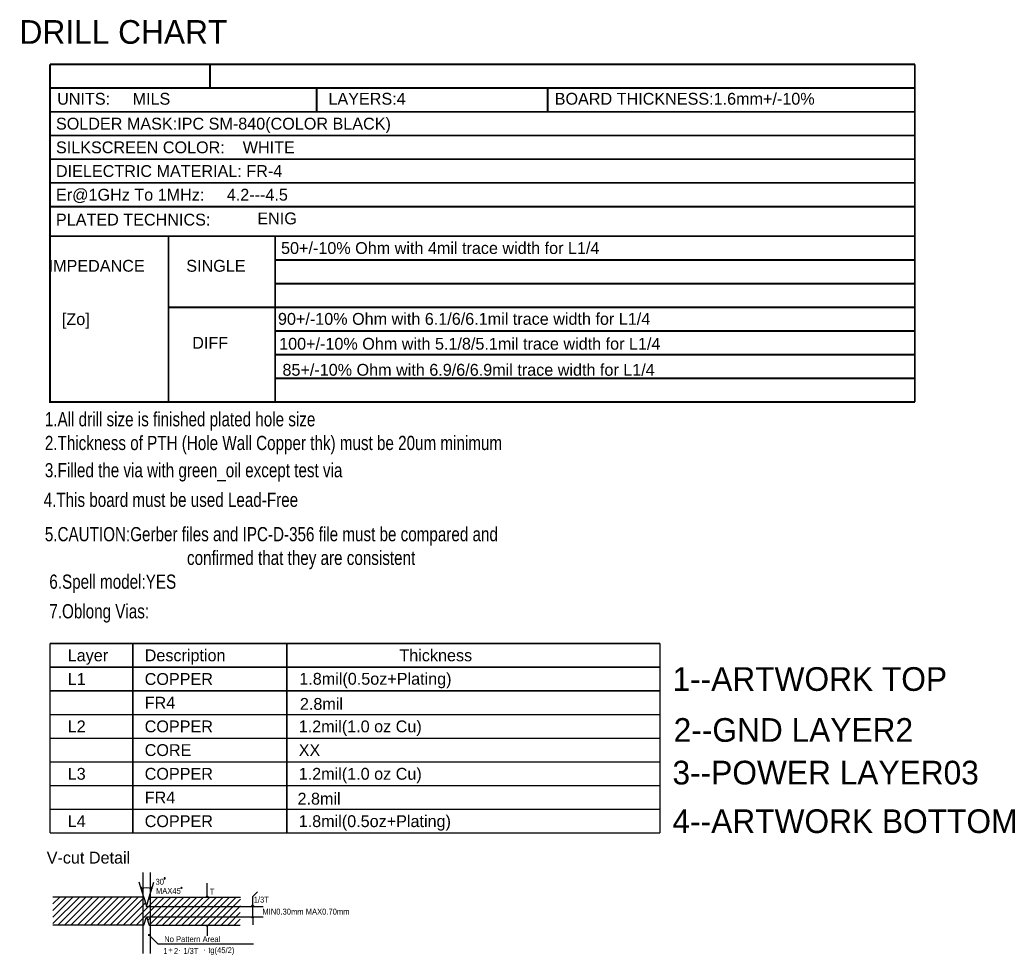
# Model space of a CAD drawing. Extents: x -181 to 108, y -18 to 160.
# Tile 1 of 17: x -181 to -75, y 47 to 148. Entities that reach past the tile are written whole.
import ezdxf

# ---------------------------------------------------------------- set-up
doc = ezdxf.new("R2010")
doc.units = 0
doc.layers.add('BOARD_GEOMETRY_DIMENSION', color=2, linetype='CONTINUOUS')

msp = doc.modelspace()

# ---------------------------------------------------------------- linework, layer by layer
at = {"layer": 'BOARD_GEOMETRY_DIMENSION'}
for points, const_width in [([(-177.670968, 142.72895), (-177.670968, 109.07395)], 0.2032), ([(-177.670968, 142.72895), (-84.960968, 142.72895)], 0.2032), ([(-160.525968, 142.72895), (-160.525968, 140.18895)], 0.2032), ([(-84.960968, 109.07395), (-84.960968, 142.72895)], 0.2032), ([(-177.670968, 140.18895), (-84.960968, 140.18895)], 0.2032), ([(-149.095968, 140.18895), (-149.095968, 137.64895)], 0.2032), ([(-124.330968, 140.18895), (-124.330968, 137.64895)], 0.2032), ([(-177.670968, 137.64895), (-84.960968, 137.64895)], 0.2032), ([(-177.670968, 135.10895), (-84.960968, 135.10895)], 0.2032), ([(-177.670968, 132.56895), (-84.960968, 132.56895)], 0.2032), ([(-177.670968, 130.02895), (-84.960968, 130.02895)], 0.2032), ([(-177.670968, 127.48895), (-84.960968, 127.48895)], 0.2032), ([(-177.670968, 124.31395), (-84.960968, 124.31395)], 0.2032), ([(-163.065968, 124.31395), (-164.970968, 124.31395), (-164.970968, 109.07395)], 0.2032), ([(-164.970968, 116.69395), (-153.540968, 116.69395), (-153.540968, 124.31395)], 0.2032), ([(-153.540968, 121.77395), (-84.960968, 121.77395)], 0.2032), ([(-153.540968, 119.23395), (-84.960968, 119.23395)], 0.2032), ([(-153.540968, 114.15395), (-153.540968, 117.32895)], 0.2032), ([(-153.540968, 116.69395), (-84.960968, 116.69395)], 0.2032), ([(-153.540968, 116.69395), (-84.960968, 116.69395)], 0.2032), ([(-153.540968, 114.15395), (-153.540968, 106.53395), (-163.065968, 106.53395)], 0.2032), ([(-153.540968, 114.15395), (-84.960968, 114.15395)], 0.2032), ([(-153.540968, 114.15395), (-84.960968, 114.15395)], 0.2032), ([(-153.540968, 111.61395), (-84.960968, 111.61395)], 0.2032), ([(-153.540968, 111.61395), (-84.960968, 111.61395)], 0.2032), ([(-162.430968, 106.53395), (-177.670968, 106.53395), (-177.670968, 109.70895)], 0.2032), ([(-164.970968, 109.07395), (-164.970968, 106.53395)], 0.2032), ([(-153.540968, 109.07395), (-84.960968, 109.07395)], 0.2032), ([(-84.960968, 109.07395), (-84.960968, 106.53395)], 0.2032), ([(-153.540968, 106.53395), (-84.960968, 106.53395)], 0.2032), ([(-177.683668, 80.65135), (-177.683668, 78.11135)], 0.1524), ([(-112.278668, 80.65135), (-177.683668, 80.65135)], 0.1524), ([(-168.793668, 80.65135), (-168.793668, 78.11135)], 0.1524), ([(-152.283668, 80.65135), (-152.283668, 78.11135)], 0.1524), ([(-112.278668, 80.65135), (-112.278668, 78.11135)], 0.1524), ([(-177.683668, 78.11135), (-177.683668, 75.57135)], 0.1524), ([(-177.683668, 78.11135), (-112.278668, 78.11135)], 0.1524), ([(-168.793668, 78.11135), (-168.793668, 75.57135)], 0.1524), ([(-152.283668, 78.11135), (-152.283668, 75.57135)], 0.1524), ([(-112.278668, 78.11135), (-112.278668, 75.57135)], 0.1524), ([(-177.683668, 75.57135), (-177.683668, 73.03135)], 0.1524), ([(-177.683668, 75.57135), (-112.278668, 75.57135)], 0.1524), ([(-168.793668, 75.57135), (-168.793668, 73.03135)], 0.1524), ([(-152.283668, 75.57135), (-152.283668, 73.03135)], 0.1524), ([(-112.278668, 75.57135), (-112.278668, 73.03135)], 0.1524), ([(-177.683668, 73.03135), (-112.278668, 73.03135)], 0.1524), ([(-177.683668, 73.03135), (-177.683668, 70.49135)], 0.1524), ([(-168.793668, 73.03135), (-168.793668, 70.49135)], 0.1524), ([(-152.283668, 73.03135), (-152.283668, 70.49135)], 0.1524), ([(-112.278668, 73.03135), (-112.278668, 70.49135)], 0.1524), ([(-177.683668, 70.49135), (-177.683668, 67.95135)], 0.1524), ([(-177.683668, 70.49135), (-112.278668, 70.49135)], 0.1524), ([(-168.793668, 70.49135), (-168.793668, 67.95135)], 0.1524), ([(-152.283668, 70.49135), (-152.283668, 67.95135)], 0.1524), ([(-112.278668, 70.49135), (-112.278668, 67.95135)], 0.1524), ([(-177.683668, 67.95135), (-177.683668, 65.41135)], 0.1524), ([(-177.683668, 67.95135), (-112.278668, 67.95135)], 0.1524), ([(-168.793668, 67.95135), (-168.793668, 65.41135)], 0.1524), ([(-152.283668, 67.95135), (-152.283668, 65.41135)], 0.1524), ([(-112.278668, 67.95135), (-112.278668, 65.41135)], 0.1524), ([(-177.683668, 65.41135), (-177.683668, 62.87135)], 0.1524), ([(-177.683668, 65.41135), (-112.278668, 65.41135)], 0.1524), ([(-168.793668, 65.41135), (-168.793668, 62.87135)], 0.1524), ([(-152.283668, 65.41135), (-152.283668, 62.87135)], 0.1524), ([(-112.278668, 65.41135), (-112.278668, 62.87135)], 0.1524), ([(-177.683668, 62.87135), (-177.683668, 60.33135)], 0.1524), ([(-177.683668, 62.87135), (-112.278668, 62.87135)], 0.1524), ([(-168.793668, 62.87135), (-168.793668, 60.33135)], 0.1524), ([(-152.283668, 62.87135), (-152.283668, 60.33135)], 0.1524), ([(-112.278668, 62.87135), (-112.278668, 60.33135)], 0.1524), ([(-177.683668, 60.33135), (-112.278668, 60.33135)], 0.1524)]:
    msp.add_lwpolyline(points, dxfattribs=dict(at, const_width=const_width))
for points in [[(-167.729154, 56.083454), (-167.729154, 47.427134)], [(-166.929054, 56.083454), (-166.929054, 47.427134)], [(-167.629078, 53.457602), (-168.12895, 55.057548)], [(-167.02913, 53.457602), (-166.529004, 55.057548)], [(-160.827974, 53.457602), (-160.827974, 54.957726)], [(-167.921178, 54.393592), (-167.815006, 54.55158)], [(-167.921178, 54.393592), (-167.769032, 54.304692)], [(-166.73703, 54.393592), (-166.902638, 54.30012)], [(-166.73703, 54.393592), (-166.833042, 54.54142)], [(-155.943046, 51.35753), (-155.943046, 53.524658), (-155.446984, 54.02072)], [(-174.528988, 53.457602), (-177.360326, 50.626264)], [(-175.229012, 53.457602), (-177.360326, 51.326288)], [(-174.528988, 53.457602), (-177.360326, 50.626264)], [(-176.62906, 53.457602), (-177.360326, 52.726336)], [(-175.929036, 53.457602), (-177.360326, 52.026312)], [(-175.229012, 53.457602), (-177.360326, 51.326288)], [(-174.528988, 53.457602), (-177.360326, 50.626264)], [(-167.629078, 53.457602), (-177.360326, 53.457602)], [(-173.828964, 53.457602), (-176.828958, 50.457608)], [(-173.828964, 53.457602), (-176.828958, 50.457608)], [(-173.828964, 53.457602), (-176.828958, 50.457608)], [(-173.828964, 53.457602), (-176.828958, 50.457608)], [(-173.12894, 53.457602), (-176.129188, 50.457608)], [(-173.12894, 53.457602), (-176.129188, 50.457608)], [(-173.12894, 53.457602), (-176.129188, 50.457608)], [(-173.12894, 53.457602), (-176.129188, 50.457608)], [(-173.12894, 53.457602), (-176.129188, 50.457608)], [(-172.42917, 53.457602), (-175.429164, 50.457608)], [(-172.42917, 53.457602), (-175.429164, 50.457608)], [(-172.42917, 53.457602), (-175.429164, 50.457608)], [(-172.42917, 53.457602), (-175.429164, 50.457608)], [(-172.42917, 53.457602), (-175.429164, 50.457608)], [(-172.42917, 53.457602), (-175.429164, 50.457608)], [(-171.729146, 53.457602), (-174.72914, 50.457608)], [(-171.729146, 53.457602), (-174.72914, 50.457608)], [(-171.729146, 53.457602), (-174.72914, 50.457608)], [(-171.729146, 53.457602), (-174.72914, 50.457608)], [(-171.729146, 53.457602), (-174.72914, 50.457608)], [(-171.729146, 53.457602), (-174.72914, 50.457608)], [(-171.729146, 53.457602), (-174.72914, 50.457608)], [(-171.029122, 53.457602), (-174.029116, 50.457608)], [(-171.029122, 53.457602), (-174.029116, 50.457608)], [(-171.029122, 53.457602), (-174.029116, 50.457608)], [(-171.029122, 53.457602), (-174.029116, 50.457608)], [(-171.029122, 53.457602), (-174.029116, 50.457608)], [(-171.029122, 53.457602), (-174.029116, 50.457608)], [(-171.029122, 53.457602), (-174.029116, 50.457608)], [(-171.029122, 53.457602), (-174.029116, 50.457608)], [(-170.329098, 53.457602), (-173.329092, 50.457608)], [(-170.329098, 53.457602), (-173.329092, 50.457608)], [(-170.329098, 53.457602), (-173.329092, 50.457608)], [(-170.329098, 53.457602), (-173.329092, 50.457608)], [(-170.329098, 53.457602), (-173.329092, 50.457608)], [(-170.329098, 53.457602), (-173.329092, 50.457608)], [(-170.329098, 53.457602), (-173.329092, 50.457608)], [(-170.329098, 53.457602), (-173.329092, 50.457608)], [(-170.329098, 53.457602), (-173.329092, 50.457608)], [(-169.629074, 53.457602), (-172.629068, 50.457608)], [(-169.629074, 53.457602), (-172.629068, 50.457608)], [(-169.629074, 53.457602), (-172.629068, 50.457608)], [(-169.629074, 53.457602), (-172.629068, 50.457608)], [(-169.629074, 53.457602), (-172.629068, 50.457608)], [(-169.629074, 53.457602), (-172.629068, 50.457608)], [(-169.629074, 53.457602), (-172.629068, 50.457608)], [(-169.629074, 53.457602), (-172.629068, 50.457608)], [(-169.629074, 53.457602), (-172.629068, 50.457608)], [(-169.629074, 53.457602), (-172.629068, 50.457608)], [(-168.92905, 53.457602), (-171.929044, 50.457608)], [(-168.92905, 53.457602), (-171.929044, 50.457608)], [(-168.92905, 53.457602), (-171.929044, 50.457608)], [(-168.92905, 53.457602), (-171.929044, 50.457608)], [(-168.92905, 53.457602), (-171.929044, 50.457608)], [(-168.92905, 53.457602), (-171.929044, 50.457608)], [(-168.92905, 53.457602), (-171.929044, 50.457608)], [(-168.92905, 53.457602), (-171.929044, 50.457608)], [(-168.92905, 53.457602), (-171.929044, 50.457608)], [(-168.92905, 53.457602), (-171.929044, 50.457608)], [(-168.229026, 53.457602), (-171.22902, 50.457608)], [(-168.229026, 53.457602), (-171.22902, 50.457608)], [(-168.229026, 53.457602), (-171.22902, 50.457608)], [(-168.229026, 53.457602), (-171.22902, 50.457608)], [(-168.229026, 53.457602), (-171.22902, 50.457608)], [(-168.229026, 53.457602), (-171.22902, 50.457608)], [(-168.229026, 53.457602), (-171.22902, 50.457608)], [(-168.229026, 53.457602), (-171.22902, 50.457608)], [(-168.229026, 53.457602), (-171.22902, 50.457608)], [(-168.229026, 53.457602), (-171.22902, 50.457608)], [(-167.605964, 53.38064), (-170.528996, 50.457608)], [(-167.605964, 53.38064), (-170.528996, 50.457608)], [(-167.605964, 53.38064), (-170.528996, 50.457608)], [(-169.828972, 50.457608), (-167.44442, 52.842414)], [(-169.828972, 50.457608), (-167.44442, 52.842414)], [(-169.828972, 50.457608), (-167.44442, 52.842414)], [(-169.828972, 50.457608), (-167.44442, 52.842414)], [(-169.828972, 50.457608), (-167.44442, 52.842414)], [(-169.828972, 50.457608), (-167.44442, 52.842414)], [(-169.828972, 50.457608), (-167.44442, 52.842414)], [(-169.828972, 50.457608), (-167.44442, 52.842414)], [(-166.128954, 53.457602), (-169.128948, 50.457608)], [(-166.128954, 53.457602), (-169.128948, 50.457608)], [(-166.128954, 53.457602), (-169.128948, 50.457608)], [(-166.128954, 53.457602), (-169.128948, 50.457608)], [(-166.128954, 53.457602), (-169.128948, 50.457608)], [(-166.128954, 53.457602), (-169.128948, 50.457608)], [(-166.128954, 53.457602), (-169.128948, 50.457608)], [(-166.128954, 53.457602), (-169.128948, 50.457608)], [(-166.128954, 53.457602), (-169.128948, 50.457608)], [(-166.128954, 53.457602), (-169.128948, 50.457608)], [(-165.429184, 53.457602), (-168.429178, 50.457608)], [(-165.429184, 53.457602), (-168.429178, 50.457608)], [(-165.429184, 53.457602), (-168.429178, 50.457608)], [(-165.429184, 53.457602), (-168.429178, 50.457608)], [(-165.429184, 53.457602), (-168.429178, 50.457608)], [(-165.429184, 53.457602), (-168.429178, 50.457608)], [(-165.429184, 53.457602), (-168.429178, 50.457608)], [(-165.429184, 53.457602), (-168.429178, 50.457608)], [(-165.429184, 53.457602), (-168.429178, 50.457608)], [(-165.429184, 53.457602), (-168.429178, 50.457608)], [(-167.629078, 53.457602), (-167.329104, 52.457604), (-167.02913, 53.457602)], [(-164.72916, 53.457602), (-167.20439, 50.982372)], [(-164.72916, 53.457602), (-167.20439, 50.982372)], [(-164.72916, 53.457602), (-167.20439, 50.982372)], [(-164.72916, 53.457602), (-167.20439, 50.982372)], [(-164.72916, 53.457602), (-167.20439, 50.982372)], [(-164.72916, 53.457602), (-167.20439, 50.982372)], [(-164.72916, 53.457602), (-167.20439, 50.982372)], [(-164.72916, 53.457602), (-167.20439, 50.982372)], [(-164.72916, 53.457602), (-167.20439, 50.982372)], [(-164.72916, 53.457602), (-167.20439, 50.982372)], [(-166.828978, 53.457602), (-167.114982, 53.171852)], [(-166.828978, 53.457602), (-167.114982, 53.171852)], [(-166.828978, 53.457602), (-167.114982, 53.171852)], [(-166.828978, 53.457602), (-167.114982, 53.171852)], [(-166.828978, 53.457602), (-167.114982, 53.171852)], [(-166.828978, 53.457602), (-167.114982, 53.171852)], [(-166.828978, 53.457602), (-167.114982, 53.171852)], [(-166.828978, 53.457602), (-167.114982, 53.171852)], [(-166.828978, 53.457602), (-167.114982, 53.171852)], [(-166.828978, 53.457602), (-167.114982, 53.171852)], [(-164.029136, 53.457602), (-167.02913, 50.457608)], [(-164.029136, 53.457602), (-167.02913, 50.457608)], [(-164.029136, 53.457602), (-167.02913, 50.457608)], [(-164.029136, 53.457602), (-167.02913, 50.457608)], [(-164.029136, 53.457602), (-167.02913, 50.457608)], [(-164.029136, 53.457602), (-167.02913, 50.457608)], [(-164.029136, 53.457602), (-167.02913, 50.457608)], [(-164.029136, 53.457602), (-167.02913, 50.457608)], [(-164.029136, 53.457602), (-167.02913, 50.457608)], [(-164.029136, 53.457602), (-167.02913, 50.457608)], [(-167.02913, 53.457602), (-157.261052, 53.457602)], [(-163.329112, 53.457602), (-166.329106, 50.457608)], [(-163.329112, 53.457602), (-166.329106, 50.457608)], [(-163.329112, 53.457602), (-166.329106, 50.457608)], [(-163.329112, 53.457602), (-166.329106, 50.457608)], [(-163.329112, 53.457602), (-166.329106, 50.457608)], [(-163.329112, 53.457602), (-166.329106, 50.457608)], [(-163.329112, 53.457602), (-166.329106, 50.457608)], [(-163.329112, 53.457602), (-166.329106, 50.457608)], [(-163.329112, 53.457602), (-166.329106, 50.457608)], [(-163.329112, 53.457602), (-166.329106, 50.457608)], [(-162.629088, 53.457602), (-165.629082, 50.457608)], [(-162.629088, 53.457602), (-165.629082, 50.457608)], [(-162.629088, 53.457602), (-165.629082, 50.457608)], [(-162.629088, 53.457602), (-165.629082, 50.457608)], [(-162.629088, 53.457602), (-165.629082, 50.457608)], [(-162.629088, 53.457602), (-165.629082, 50.457608)], [(-162.629088, 53.457602), (-165.629082, 50.457608)], [(-162.629088, 53.457602), (-165.629082, 50.457608)], [(-162.629088, 53.457602), (-165.629082, 50.457608)], [(-162.629088, 53.457602), (-165.629082, 50.457608)], [(-161.929064, 53.457602), (-164.929058, 50.457608)], [(-161.929064, 53.457602), (-164.929058, 50.457608)], [(-161.929064, 53.457602), (-164.929058, 50.457608)], [(-161.929064, 53.457602), (-164.929058, 50.457608)], [(-161.929064, 53.457602), (-164.929058, 50.457608)], [(-161.929064, 53.457602), (-164.929058, 50.457608)], [(-161.929064, 53.457602), (-164.929058, 50.457608)], [(-161.929064, 53.457602), (-164.929058, 50.457608)], [(-161.929064, 53.457602), (-164.929058, 50.457608)], [(-161.929064, 53.457602), (-164.929058, 50.457608)], [(-161.22904, 53.457602), (-164.229034, 50.457608)], [(-161.22904, 53.457602), (-164.229034, 50.457608)], [(-161.22904, 53.457602), (-164.229034, 50.457608)], [(-161.22904, 53.457602), (-164.229034, 50.457608)], [(-161.22904, 53.457602), (-164.229034, 50.457608)], [(-161.22904, 53.457602), (-164.229034, 50.457608)], [(-161.22904, 53.457602), (-164.229034, 50.457608)], [(-161.22904, 53.457602), (-164.229034, 50.457608)], [(-161.22904, 53.457602), (-164.229034, 50.457608)], [(-161.22904, 53.457602), (-164.229034, 50.457608)], [(-160.529016, 53.457602), (-163.52901, 50.457608)], [(-160.529016, 53.457602), (-163.52901, 50.457608)], [(-160.529016, 53.457602), (-163.52901, 50.457608)], [(-160.529016, 53.457602), (-163.52901, 50.457608)], [(-160.529016, 53.457602), (-163.52901, 50.457608)], [(-160.529016, 53.457602), (-163.52901, 50.457608)], [(-160.529016, 53.457602), (-163.52901, 50.457608)], [(-160.529016, 53.457602), (-163.52901, 50.457608)], [(-160.529016, 53.457602), (-163.52901, 50.457608)], [(-160.529016, 53.457602), (-163.52901, 50.457608)], [(-159.828992, 53.457602), (-162.828986, 50.457608)], [(-159.828992, 53.457602), (-162.828986, 50.457608)], [(-159.828992, 53.457602), (-162.828986, 50.457608)], [(-159.828992, 53.457602), (-162.828986, 50.457608)], [(-159.828992, 53.457602), (-162.828986, 50.457608)], [(-159.828992, 53.457602), (-162.828986, 50.457608)], [(-159.828992, 53.457602), (-162.828986, 50.457608)], [(-159.828992, 53.457602), (-162.828986, 50.457608)], [(-159.828992, 53.457602), (-162.828986, 50.457608)], [(-159.128968, 53.457602), (-162.128962, 50.457608)], [(-159.128968, 53.457602), (-162.128962, 50.457608)], [(-159.128968, 53.457602), (-162.128962, 50.457608)], [(-159.128968, 53.457602), (-162.128962, 50.457608)], [(-159.128968, 53.457602), (-162.128962, 50.457608)], [(-159.128968, 53.457602), (-162.128962, 50.457608)], [(-159.128968, 53.457602), (-162.128962, 50.457608)], [(-159.128968, 53.457602), (-162.128962, 50.457608)], [(-158.428944, 53.457602), (-161.429192, 50.457608)], [(-158.428944, 53.457602), (-161.429192, 50.457608)], [(-158.428944, 53.457602), (-161.429192, 50.457608)], [(-158.428944, 53.457602), (-161.429192, 50.457608)], [(-158.428944, 53.457602), (-161.429192, 50.457608)], [(-158.428944, 53.457602), (-161.429192, 50.457608)], [(-158.428944, 53.457602), (-161.429192, 50.457608)], [(-160.828482, 53.457856), (-160.947354, 53.576474)], [(-160.828482, 53.457856), (-160.71215, 53.59019)], [(-157.729174, 53.457602), (-160.729168, 50.457608)], [(-157.729174, 53.457602), (-160.729168, 50.457608)], [(-157.729174, 53.457602), (-160.729168, 50.457608)], [(-157.729174, 53.457602), (-160.729168, 50.457608)], [(-157.729174, 53.457602), (-160.729168, 50.457608)], [(-157.729174, 53.457602), (-160.729168, 50.457608)], [(-160.029144, 50.457608), (-157.261052, 53.225446)], [(-160.029144, 50.457608), (-157.261052, 53.225446)], [(-160.029144, 50.457608), (-157.261052, 53.225446)], [(-160.029144, 50.457608), (-157.261052, 53.225446)], [(-160.029144, 50.457608), (-157.261052, 53.225446)], [(-167.329104, 52.457604), (-154.829002, 52.457604)], [(-159.32912, 50.457608), (-157.257242, 52.529232)], [(-159.32912, 50.457608), (-157.257242, 52.529232)], [(-159.32912, 50.457608), (-157.257242, 52.529232)], [(-159.32912, 50.457608), (-157.257242, 52.529232)], [(-158.629096, 50.457608), (-157.280356, 51.806094)], [(-158.629096, 50.457608), (-157.280356, 51.806094)], [(-158.629096, 50.457608), (-157.280356, 51.806094)], [(-155.943554, 52.458112), (-156.06268, 52.576984)], [(-155.943554, 52.458112), (-155.827222, 52.590192)], [(-167.629078, 50.457608), (-167.329104, 51.35753), (-167.02913, 50.457608)], [(-167.329104, 51.35753), (-154.829002, 51.35753)], [(-157.929072, 50.457608), (-157.280356, 51.106324)], [(-157.929072, 50.457608), (-157.280356, 51.106324)], [(-155.943554, 51.358292), (-156.06776, 51.233324)], [(-155.943554, 51.358292), (-155.831794, 51.232562)], [(-155.943046, 51.35753), (-155.943046, 50.499772)], [(-167.629078, 50.457608), (-177.360326, 50.457608)], [(-167.729154, 50.457608), (-167.578786, 50.607722)], [(-167.729154, 50.457608), (-167.578786, 50.607722)], [(-167.729154, 50.457608), (-167.578786, 50.607722)], [(-167.729154, 50.457608), (-167.578786, 50.607722)], [(-167.729154, 50.457608), (-167.578786, 50.607722)], [(-167.729154, 50.457608), (-167.578786, 50.607722)], [(-167.729154, 50.457608), (-167.578786, 50.607722)], [(-167.729154, 50.457608), (-167.578786, 50.607722)], [(-167.729154, 50.457608), (-167.578786, 50.607722)], [(-167.729154, 50.457608), (-167.578786, 50.607722)], [(-167.02913, 50.457608), (-157.280356, 50.457608)], [(-160.827466, 50.458116), (-160.951672, 50.333402)], [(-160.827466, 50.458116), (-160.71596, 50.33264)], [(-160.826958, 50.457608), (-160.826958, 49.323498)], [(-167.128952, 49.45761), (-166.128954, 48.457612)], [(-167.128952, 49.45761), (-166.969186, 49.45761)], [(-167.128952, 49.45761), (-167.128952, 49.317656)], [(-166.128954, 48.457612), (-155.850082, 48.457612)]]:
    msp.add_lwpolyline(points, dxfattribs=at)
for points in [[(-165.317678, 55.46852, 1), (-165.452298, 55.46852, 1), (-165.317678, 55.46852)], [(-167.91813, 54.394862, -0.148666), (-166.740078, 54.394862)], [(-163.510722, 54.45252, 1), (-163.645342, 54.45252, 1), (-163.510722, 54.45252)]]:
    msp.add_lwpolyline(points, format="xyb", dxfattribs=at)

# ---------------------------------------------------------------- texts
for s, p in [('  DRILL CHART', (-182.827168, 144.93875)), ('1--ARTWORK TOP', (-110.945168, 75.57135)), ('2--GND LAYER2', (-110.818168, 70.11035)), ('3--POWER LAYER03', (-110.945168, 65.53835)), ('4--ARTWORK BOTTOM', (-110.945168, 60.33135))]:
    msp.add_text(s, height=2.54, dxfattribs=at).set_placement(p)
for s, height, width, p in [('UNITS:     MILS', 1.27, 1.02, (-176.908968, 138.41095)), ('LAYERS:4', 1.27, 1.02, (-147.825968, 138.41095)), ('BOARD THICKNESS:1.6mm+/-10%', 1.27, 1.02, (-123.568968, 138.41095)), ('SOLDER MASK:IPC SM-840(COLOR BLACK)', 1.27, 1.02, (-177.035968, 135.74395)), ('SILKSCREEN COLOR:    WHITE', 1.27, 1.02, (-177.035968, 133.20395)), ('DIELECTRIC MATERIAL: FR-4', 1.27, 1.02, (-177.035968, 130.66395)), ('Er@1GHz To 1MHz:     4.2---4.5', 1.27, 1.02, (-177.035968, 128.12395)), ('PLATED TECHNICS:', 1.27, 1.02, (-177.035968, 125.45695)), ('ENIG', 1.27, 1.02, (-155.445968, 125.58395)), ('50+/-10% Ohm with 4mil trace width for L1/4', 1.27, 1.02, (-152.905968, 122.40895)), (' IMPEDANCE', 1.27, 1.02, (-178.305968, 120.50395)), ('SINGLE', 1.27, 1.02, (-163.065968, 120.50395)), ('[Zo]', 1.27, 1.02, (-176.400968, 114.78895)), ('90+/-10% Ohm with 6.1/6/6.1mil trace width for L1/4', 1.27, 1.02, (-153.236168, 114.81435)), ('DIFF', 1.27, 1.02, (-162.430968, 112.24895)), ('100+/-10% Ohm with 5.1/8/5.1mil trace width for L1/4', 1.27, 1.02, (-153.109168, 112.14735)), ('85+/-10% Ohm with 6.9/6/6.9mil trace width for L1/4', 1.27, 1.02, (-152.7556, 109.355382)), ('1.All drill size is finished plated hole size', 1.524, 0.8, (-178.22799, 103.92791)), ('2.Thickness of PTH (Hole Wall Copper thk) must be 20um minimum', 1.524, 0.8, (-178.22799, 101.38791)), ('3.Filled the via with green_oil except test via', 1.524, 0.8, (-178.22799, 98.46691)), ('4.This board must be used Lead-Free', 1.524, 0.8, (-178.35499, 95.29191)), ('5.CAUTION:Gerber files and IPC-D-356 file must be compared and', 1.524, 0.8, (-178.22799, 91.60891)), ('confirmed that they are consistent', 1.524, 0.8, (-162.98799, 89.06891)), ('6.Spell model:YES', 1.524, 0.8, (-177.747168, 86.51875)), ('7.Oblong Vias:', 1.524, 0.8, (-177.747168, 83.34375)), ('Layer', 1.27, 1.02, (-175.778668, 78.74635)), ('Description', 1.27, 1.02, (-167.523668, 78.74635)), ('Thickness', 1.27, 1.02, (-140.218668, 78.74635)), ('L1', 1.27, 1.02, (-175.778668, 76.20635)), ('COPPER', 1.27, 1.02, (-167.523668, 76.20635)), ('1.8mil(0.5oz+Plating)', 1.27, 1.02, (-150.950168, 76.23175)), ('FR4', 1.27, 1.02, (-167.523668, 73.66635)), ('2.8mil', 1.27, 1.02, (-150.886668, 73.53935)), ('L2', 1.27, 1.02, (-175.778668, 71.12635)), ('COPPER', 1.27, 1.02, (-167.523668, 71.12635)), ('1.2mil(1.0 oz Cu)', 1.27, 1.02, (-151.013668, 71.12635)), ('CORE', 1.27, 1.02, (-167.523668, 68.58635)), ('XX', 1.27, 1.02, (-151.013668, 68.58635)), ('L3', 1.27, 1.02, (-175.778668, 66.04635)), ('COPPER', 1.27, 1.02, (-167.523668, 66.04635)), ('1.2mil(1.0 oz Cu)', 1.27, 1.02, (-151.013668, 66.04635)), ('FR4', 1.27, 1.02, (-167.523668, 63.50635)), ('2.8mil', 1.27, 1.02, (-151.140668, 63.37935)), ('1.8mil(0.5oz+Plating)', 1.27, 1.02, (-151.013668, 60.96635)), ('L4', 1.27, 1.02, (-175.778668, 60.96635)), ('COPPER', 1.27, 1.02, (-167.523668, 60.96635)), ('V-cut Detail', 1.27, 1.02, (-178.029108, 57.057544)), ('30', 0.635, 0.88, (-166.363142, 54.785514)), ('MAX45', 0.635, 0.88, (-166.316152, 53.810662)), ('T', 0.635, 0.88, (-160.542986, 53.731668)), ('1/3T', 0.635, 0.88, (-155.833064, 52.874672)), ('MIN0.30mm MAX0.70mm', 0.635, 0.88, (-154.910028, 51.58867)), ('No Pattern Areal', 0.635, 0.88, (-165.429184, 48.637698)), ('1', 0.635, 0.88, (-165.529006, 47.357538)), ('+', 0.635, 0.88, (-164.989002, 47.47768)), ('2', 0.635, 0.88, (-164.389054, 47.377604)), ('.', 0.635, 0.88, (-163.889182, 47.677578)), ('1/3T', 0.635, 0.88, (-163.389056, 47.377604)), ('.', 0.635, 0.88, (-161.249106, 47.71771)), ('tg(45/2)', 0.635, 0.88, (-160.709102, 47.457614))]:
    msp.add_text(s, height=height, dxfattribs=dict(at, width=width)).set_placement(p)

doc.saveas('drawing.dxf')
